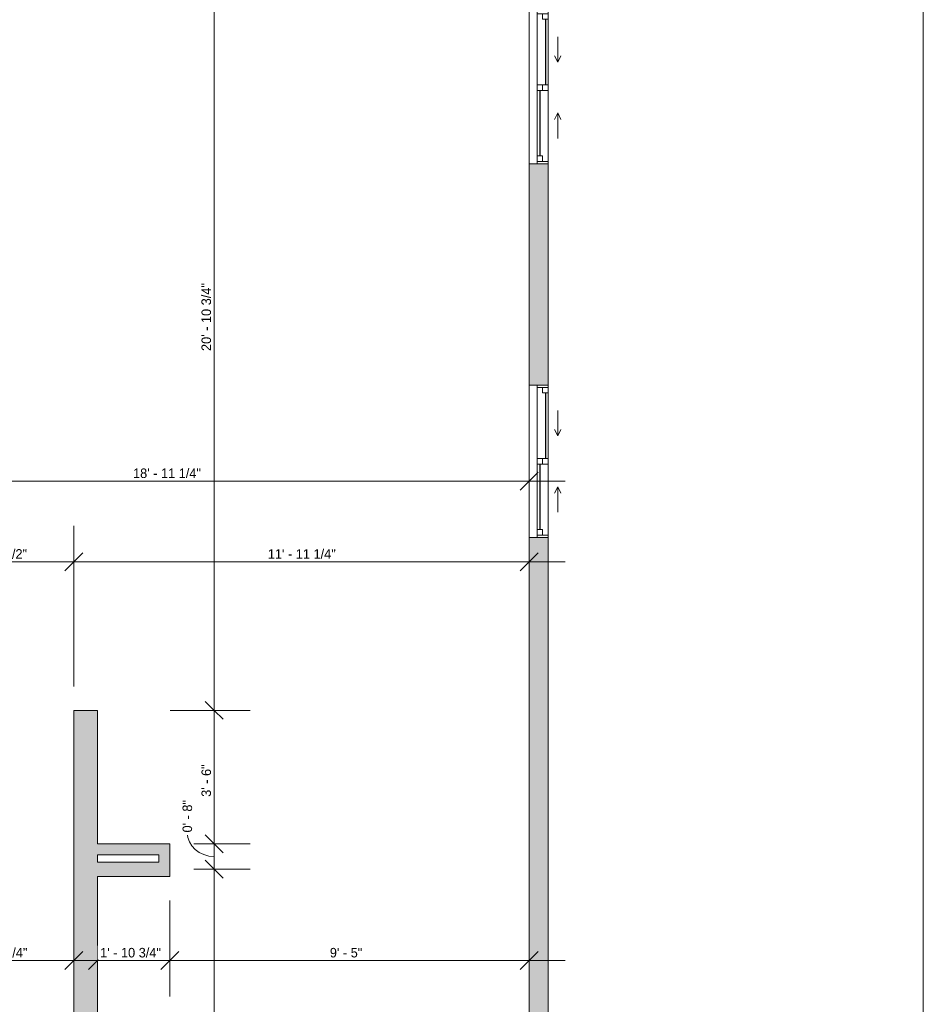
# Model space of a CAD drawing. Header units: inches. Extents: x -245 to 323, y -474 to 499.
# Tile 10 of 11: x 39 to 323, y -163 to 147. Entities that reach past the tile are written whole.
import ezdxf

# ---------------------------------------------------------------- set-up
doc = ezdxf.new("R2010")
doc.units = ezdxf.units.IN
doc.header["$MEASUREMENT"] = 0
for name, color, linetype, lineweight in [('A-ANNO-DIMS', 211, 'Continuous', 9), ('A-ANNO-DIMS-96', 211, 'Continuous', 9), ('A-FLOR-LEVL', 51, 'Continuous', 9), ('A-GLAZ', 151, 'Continuous', 9), ('A-WALL', 90, 'Continuous', 9), ('A-WALL-PATT', 111, 'Continuous', 9)]:
    doc.layers.add(name, color=color, linetype=linetype, lineweight=lineweight)
doc.styles.add('Inter', font='txt', dxfattribs={"height": 3})
doc.dimstyles.new('Linear_-_1_32__Inter__Imperial__SMALL', dxfattribs={"dimscale": 12, "dimtxt": 3.974399, "dimasz": 0.46875, "dimexe": 0.944882, "dimexo": 0.629921, "dimgap": 0, "dimtad": 1, "dimrnd": 0.25, "dimzin": 1, "dimdsep": 46, "dimlunit": 4, "dimtxsty": 'Inter', "dimblk1": 'OBLIQUE', "dimblk2": 'OBLIQUE', "dimsah": 1, "dimcen": 0.09, "dimdle": 0.944882, "dimazin": 0, "dimtfac": 1, "dimtdec": 4, "dimtix": 1, "dimtmove": 0, "dimatfit": 3, "dimfxl": 1, "dimtvp": 1, "dimtfill": 1, "dimfrac": 2, "dimtolj": 1, "dimtzin": 0, "dimarcsym": 2})
doc.dimstyles.new('Linear_-_1_32__Inter__Imperial__SMALL_1', dxfattribs={"dimscale": 12, "dimtxt": 3.974399, "dimasz": 0.46875, "dimexe": 0.944882, "dimexo": 0.629921, "dimgap": 0, "dimtad": 1, "dimrnd": 0.25, "dimzin": 1, "dimdsep": 46, "dimlunit": 4, "dimtxsty": 'Inter', "dimblk1": 'OBLIQUE', "dimblk2": 'OBLIQUE', "dimsah": 1, "dimcen": 0.09, "dimdle": 0.944882, "dimazin": 0, "dimtfac": 1, "dimtdec": 4, "dimtix": 1, "dimtmove": 1, "dimatfit": 3, "dimfxl": 1, "dimtvp": 1, "dimtfill": 1, "dimfrac": 2, "dimtolj": 1, "dimtzin": 0, "dimarcsym": 2})

# ---------------------------------------------------------------- blocks, each defined once
blk = doc.blocks.new('Plan-Double-Sliding - Default 1-4212956-Main Floor Dimension Plan')
at = {"layer": 'A-GLAZ'}
for p, q in [((-8, 3.34375), (-16, 3.34375)), ((-8, 3.34375), (-10, 4.34375)), ((-8, 3.34375), (-10, 2.34375)), ((8, 3.34375), (10, 4.34375)), ((8, 3.34375), (10, 2.34375)), ((8, 3.34375), (16, 3.34375)), ((24, 0.34375), (-24, 0.34375)), ((-21.5, 0.34375), (-0.875, 0.34375)), ((0.875, 0.34375), (23.25, 0.34375)), ((-24, -5.65625), (24, -5.65625)), ((-23.25, -3.15625), (-0.875, -3.15625)), ((0.875, -3.15625), (21.5, -3.15625))]:
    blk.add_line(p, q, dxfattribs=at)
at = {"layer": 'A-GLAZ', "lineweight": 18}
for p, q in [((-24, 0.34375), (-24, -5.65625)), ((-24, 0.34375), (-21.5, 0.34375)), ((-23.25, 0.34375), (-23.25, -3.15625)), ((-21.5, 0.34375), (-21.5, -1.40625)), ((-0.875, -3.15625), (-0.875, 0.34375)), ((-0.875, 0.34375), (0.875, 0.34375)), ((0.875, 0.34375), (0.875, -3.15625)), ((23.25, 0.34375), (24, 0.34375)), ((23.25, 0.34375), (23.25, -3.15625)), ((24, -5.65625), (24, 0.34375)), ((-21.5, -1.40625), (-23.25, -1.40625)), ((0.875, -1.40625), (-0.875, -1.40625)), ((21.5, -1.40625), (21.5, -3.15625)), ((23.25, -1.40625), (21.5, -1.40625)), ((-24, -3.15625), (-23.25, -3.15625)), ((-0.875, -3.15625), (0.875, -3.15625)), ((21.5, -3.15625), (24, -3.15625))]:
    blk.add_line(p, q, dxfattribs=at)
at = {"layer": 'A-GLAZ', "lineweight": 25}
for p, q in [((-21.5, -0.53125), (-0.875, -0.53125)), ((0.875, -2.28125), (21.5, -2.28125))]:
    blk.add_line(p, q, dxfattribs=at)
blk = doc.blocks.new('DIMBLOCK30-Main Floor Dimension Plan')
at = {"layer": 'A-ANNO-DIMS-96'}
for p, q in [((199.47, -1.71), (199.47, 13.21)), ((-27.78, 8.95), (-27.78, -9.46)), ((-27.78, 1.88), (-27.78, 8.95)), ((-27.78, 1.88), (210.8, 1.88)), ((199.47, 1.88), (199.47, -1.71))]:
    blk.add_line(p, q, dxfattribs=at)
at = {"layer": 'A-ANNO-DIMS-96', "lineweight": 35}
for p, q in [((-27.78, 1.88), (-24.97, 4.69)), ((199.47, 1.88), (202.28, 4.69)), ((-27.78, 1.88), (-30.6, -0.94)), ((199.47, 1.88), (196.65, -0.94))]:
    blk.add_line(p, q, dxfattribs=at)
at = {"layer": 'A-ANNO-DIMS-96', "color": 0, "insert": (74.86, 5.87), "char_height": 3, "width": 26.3503, "attachment_point": 1, "line_spacing_factor": 0.9936, "style": 'Inter', "bg_fill": 3, "box_fill_scale": 1.25, "bg_fill_color": 256, "bg_fill_true_color": 13158600, "bg_fill_transparency": 0}
blk.add_mtext('18\' - 11 1/4"', dxfattribs=at)
blk = doc.blocks.new('_Oblique')
at = {"color": 0, "linetype": 'ByBlock', "lineweight": -2}
blk.add_line((-0.5, -0.5), (0.5, 0.5), dxfattribs=at)
blk = doc.blocks.new('DIMBLOCK31-Main Floor Dimension Plan')
at = {"layer": 'A-ANNO-DIMS-96'}
for p, q in [((100.39, 191.85), (100.39, -70.24)), ((96.81, 180.51), (111.73, 180.51)), ((100.39, 180.51), (96.81, 180.51)), ((86.59, -70.24), (111.73, -70.24)), ((100.39, -70.24), (86.59, -70.24))]:
    blk.add_line(p, q, dxfattribs=at)
at = {"layer": 'A-ANNO-DIMS-96', "lineweight": 35}
for p, q in [((100.39, 180.51), (97.58, 183.32)), ((100.39, 180.51), (103.2, 177.7)), ((100.39, -70.24), (97.58, -67.43)), ((100.39, -70.24), (103.2, -73.05))]:
    blk.add_line(p, q, dxfattribs=at)
at = {"layer": 'A-ANNO-DIMS-96', "color": 0, "insert": (96.4, 42.84), "char_height": 3, "width": 29.5099, "attachment_point": 1, "rotation": 90, "line_spacing_factor": 0.9936, "style": 'Inter', "bg_fill": 3, "box_fill_scale": 1.25, "bg_fill_color": 256, "bg_fill_true_color": 13158600, "bg_fill_transparency": 0}
blk.add_mtext('20\' - 10 3/4"', dxfattribs=at)
blk = doc.blocks.new('DIMBLOCK32-Main Floor Dimension Plan')
at = {"layer": 'A-ANNO-DIMS-96', "lineweight": 35}
for p, q in [((100.39, -70.24), (97.58, -67.43)), ((100.39, -70.24), (103.2, -73.05)), ((100.39, -112.24), (97.58, -109.43)), ((100.39, -112.24), (103.2, -115.05))]:
    blk.add_line(p, q, dxfattribs=at)
at = {"layer": 'A-ANNO-DIMS-96'}
for p, q in [((86.59, -70.24), (111.73, -70.24)), ((100.39, -70.24), (86.59, -70.24)), ((100.39, -70.24), (100.39, -112.24)), ((94.02, -112.24), (111.73, -112.24)), ((100.39, -112.24), (94.02, -112.24))]:
    blk.add_line(p, q, dxfattribs=at)
at = {"layer": 'A-ANNO-DIMS-96', "color": 0, "insert": (96.4, -97.45), "char_height": 3, "width": 14.904, "attachment_point": 1, "rotation": 90, "line_spacing_factor": 0.9936, "style": 'Inter', "bg_fill": 3, "box_fill_scale": 1.25, "bg_fill_color": 256, "bg_fill_true_color": 13158600, "bg_fill_transparency": 0}
blk.add_mtext('3\' - 6"', dxfattribs=at)
blk = doc.blocks.new('DIMBLOCK33-Main Floor Dimension Plan')
at = {"layer": 'A-ANNO-DIMS-96', "lineweight": 35}
for p, q in [((100.39, -112.24), (97.58, -109.43)), ((100.39, -112.24), (103.2, -115.05)), ((100.39, -120.24), (97.58, -117.43)), ((100.39, -120.24), (103.2, -123.05))]:
    blk.add_line(p, q, dxfattribs=at)
at = {"layer": 'A-ANNO-DIMS-96'}
for p, q in [((94.02, -112.24), (111.73, -112.24)), ((100.39, -112.24), (94.02, -112.24)), ((100.39, -112.24), (100.39, -120.24)), ((94.02, -120.24), (111.73, -120.24)), ((100.39, -120.24), (94.02, -120.24))]:
    blk.add_line(p, q, dxfattribs=at)
blk.add_ellipse((100.39, -108.67), major_axis=(-8.45, 0), ratio=0.895562, start_param=0, end_param=1.570796, dxfattribs=at)
at = {"layer": 'A-ANNO-DIMS-96', "color": 0, "insert": (90.44, -108.67), "char_height": 3, "width": 14.9636, "attachment_point": 1, "rotation": 90, "line_spacing_factor": 0.9936, "style": 'Inter', "bg_fill": 3, "box_fill_scale": 1.25, "bg_fill_color": 256, "bg_fill_true_color": 13158600, "bg_fill_transparency": 0}
blk.add_mtext('0\' - 8"', dxfattribs=at)
blk = doc.blocks.new('DIMBLOCK34-Main Floor Dimension Plan')
at = {"layer": 'A-ANNO-DIMS-96', "lineweight": 35}
for p, q in [((100.39, -120.24), (97.58, -117.43)), ((100.39, -120.24), (103.2, -123.05)), ((100.39, -242.74), (97.58, -239.93)), ((100.39, -242.74), (103.2, -245.55))]:
    blk.add_line(p, q, dxfattribs=at)
at = {"layer": 'A-ANNO-DIMS-96'}
for p, q in [((94.02, -120.24), (111.73, -120.24)), ((100.39, -120.24), (94.02, -120.24)), ((100.39, -120.24), (100.39, -242.74)), ((96.81, -242.74), (111.73, -242.74)), ((100.39, -242.74), (96.81, -242.74))]:
    blk.add_line(p, q, dxfattribs=at)
at = {"layer": 'A-ANNO-DIMS-96', "color": 0, "insert": (96.4, -192), "char_height": 3, "width": 25.2176, "attachment_point": 1, "rotation": 90, "line_spacing_factor": 0.9936, "style": 'Inter', "bg_fill": 3, "box_fill_scale": 1.25, "bg_fill_color": 256, "bg_fill_true_color": 13158600, "bg_fill_transparency": 0}
blk.add_mtext('10\' - 2 1/2"', dxfattribs=at)
blk = doc.blocks.new('DIMBLOCK37-Main Floor Dimension Plan')
at = {"layer": 'A-ANNO-DIMS-96'}
for p, q in [((9.97, -169.18), (9.97, -137.64)), ((56.22, -152.56), (56.22, -137.64)), ((9.97, -148.98), (67.55, -148.98)), ((9.97, -148.98), (9.97, -169.18)), ((56.22, -148.98), (56.22, -152.56))]:
    blk.add_line(p, q, dxfattribs=at)
at = {"layer": 'A-ANNO-DIMS-96', "lineweight": 35}
for p, q in [((9.97, -148.98), (12.78, -146.17)), ((56.22, -148.98), (59.03, -146.17)), ((9.97, -148.98), (7.15, -151.79)), ((56.22, -148.98), (53.4, -151.79))]:
    blk.add_line(p, q, dxfattribs=at)
at = {"layer": 'A-ANNO-DIMS-96', "color": 0, "insert": (22.51, -144.99), "char_height": 3, "width": 25.3964, "attachment_point": 1, "line_spacing_factor": 0.9936, "style": 'Inter', "bg_fill": 3, "box_fill_scale": 1.25, "bg_fill_color": 256, "bg_fill_true_color": 13158600, "bg_fill_transparency": 0}
blk.add_mtext('3\' - 10 1/4"', dxfattribs=at)
blk = doc.blocks.new('DIMBLOCK58-Main Floor Dimension Plan')
at = {"layer": 'A-ANNO-DIMS-96'}
for p, q in [((86.47, -130.05), (86.47, -160.32)), ((86.47, -148.98), (86.47, -130.05)), ((63.72, -152.56), (63.72, -137.64)), ((52.38, -148.98), (86.47, -148.98)), ((63.72, -148.98), (63.72, -152.56))]:
    blk.add_line(p, q, dxfattribs=at)
at = {"layer": 'A-ANNO-DIMS-96', "lineweight": 35}
for p, q in [((63.72, -148.98), (66.53, -146.17)), ((86.47, -148.98), (89.28, -146.17)), ((63.72, -148.98), (60.9, -151.79)), ((86.47, -148.98), (83.65, -151.79))]:
    blk.add_line(p, q, dxfattribs=at)
at = {"layer": 'A-ANNO-DIMS-96', "color": 0, "insert": (64.51, -144.99), "char_height": 3, "width": 25.3964, "attachment_point": 1, "line_spacing_factor": 0.9936, "style": 'Inter', "bg_fill": 3, "box_fill_scale": 1.25, "bg_fill_color": 256, "bg_fill_true_color": 13158600, "bg_fill_transparency": 0}
blk.add_mtext('1\' - 10 3/4"', dxfattribs=at)
blk = doc.blocks.new('DIMBLOCK59-Main Floor Dimension Plan')
at = {"layer": 'A-ANNO-DIMS-96'}
for p, q in [((86.47, -130.05), (86.47, -160.32)), ((86.47, -148.98), (86.47, -130.05)), ((199.47, -152.56), (199.47, -137.64)), ((86.47, -148.98), (210.8, -148.98)), ((199.47, -148.98), (199.47, -152.56))]:
    blk.add_line(p, q, dxfattribs=at)
at = {"layer": 'A-ANNO-DIMS-96', "lineweight": 35}
for p, q in [((86.47, -148.98), (89.28, -146.17)), ((199.47, -148.98), (202.28, -146.17)), ((86.47, -148.98), (83.65, -151.79)), ((199.47, -148.98), (196.65, -151.79))]:
    blk.add_line(p, q, dxfattribs=at)
at = {"layer": 'A-ANNO-DIMS-96', "color": 0, "insert": (136.78, -144.99), "char_height": 3, "width": 14.8444, "attachment_point": 1, "line_spacing_factor": 0.9936, "style": 'Inter', "bg_fill": 3, "box_fill_scale": 1.25, "bg_fill_color": 256, "bg_fill_true_color": 13158600, "bg_fill_transparency": 0}
blk.add_mtext('9\' - 5"', dxfattribs=at)
blk = doc.blocks.new('DIMBLOCK74-Main Floor Dimension Plan')
at = {"layer": 'A-ANNO-DIMS-96'}
for p, q in [((56.22, -62.68), (56.22, -12.17)), ((8.7, -20.69), (8.7, -34.85)), ((8.7, -23.51), (8.7, -20.69)), ((8.7, -23.51), (56.22, -23.51)), ((56.22, -23.51), (56.22, -62.68))]:
    blk.add_line(p, q, dxfattribs=at)
at = {"layer": 'A-ANNO-DIMS-96', "lineweight": 35}
for p, q in [((8.7, -23.51), (11.51, -20.7)), ((56.22, -23.51), (59.03, -20.7)), ((8.7, -23.51), (5.89, -26.32)), ((56.22, -23.51), (53.4, -26.32))]:
    blk.add_line(p, q, dxfattribs=at)
at = {"layer": 'A-ANNO-DIMS-96', "color": 0, "insert": (22.4, -19.52), "char_height": 3, "width": 24.1445, "attachment_point": 1, "line_spacing_factor": 0.9936, "style": 'Inter', "bg_fill": 3, "box_fill_scale": 1.25, "bg_fill_color": 256, "bg_fill_true_color": 13158600, "bg_fill_transparency": 0}
blk.add_mtext('3\' - 11 1/2"', dxfattribs=at)
blk = doc.blocks.new('DIMBLOCK75-Main Floor Dimension Plan')
at = {"layer": 'A-ANNO-DIMS-96'}
for p, q in [((56.22, -62.68), (56.22, -12.17)), ((199.47, -27.09), (199.47, -12.17)), ((56.22, -23.51), (210.8, -23.51)), ((56.22, -23.51), (56.22, -62.68)), ((199.47, -23.51), (199.47, -27.09))]:
    blk.add_line(p, q, dxfattribs=at)
at = {"layer": 'A-ANNO-DIMS-96', "lineweight": 35}
for p, q in [((56.22, -23.51), (59.03, -20.7)), ((199.47, -23.51), (202.28, -20.7)), ((56.22, -23.51), (53.4, -26.32)), ((199.47, -23.51), (196.65, -26.32))]:
    blk.add_line(p, q, dxfattribs=at)
at = {"layer": 'A-ANNO-DIMS-96', "color": 0, "insert": (117.28, -19.52), "char_height": 3, "width": 25.3368, "attachment_point": 1, "line_spacing_factor": 0.9936, "style": 'Inter', "bg_fill": 3, "box_fill_scale": 1.25, "bg_fill_color": 256, "bg_fill_true_color": 13158600, "bg_fill_transparency": 0}
blk.add_mtext('11\' - 11 1/4"', dxfattribs=at)

msp = doc.modelspace()

# ---------------------------------------------------------------- hatches: boundary and pattern name
at = {"layer": 'A-WALL-PATT'}
h = msp.add_hatch(color=9, dxfattribs=at)
h.paths.add_polyline_path([(199.466, -242.738), (205.466, -242.738), (205.466, -15.863), (199.466, -15.863)], flags=0)
h.paths.add_polyline_path([(199.466, 32.137), (205.466, 32.137), (205.466, 101.731), (199.466, 101.731)], flags=0)
h.paths.add_polyline_path([(205.466, 149.731), (205.466, 186.512), (199.466, 186.512), (199.466, 149.731)], flags=0)
for points in [[(56.216, -242.738), (63.716, -242.738), (63.716, -70.238), (56.216, -70.238)], [(86.466, -115.738), (86.466, -112.238), (63.716, -112.238), (63.716, -115.738), (82.966, -115.738)], [(86.466, -122.488), (86.466, -115.738), (82.966, -115.738), (82.966, -122.488)], [(63.716, -122.488), (82.966, -122.488), (82.966, -117.988), (63.716, -117.988)]]:
    msp.add_hatch(color=9, dxfattribs=at).paths.add_polyline_path(points, flags=0)

# ---------------------------------------------------------------- linework, layer by layer
at = {"layer": 'A-FLOR-LEVL'}
msp.add_line((323.466, 314.762), (323.466, -473.738), dxfattribs=at)
at = {"layer": 'A-WALL'}
for p, q in [((199.466, 101.731), (199.466, 32.137)), ((205.466, 32.137), (205.466, 101.731)), ((199.466, -15.863), (199.466, -242.738)), ((205.466, -15.863), (205.466, -473.738)), ((56.216, -70.238), (56.216, -242.738)), ((63.716, -70.238), (56.216, -70.238)), ((63.716, -112.238), (63.716, -70.238)), ((86.466, -112.238), (63.716, -112.238)), ((86.466, -122.488), (86.466, -112.238)), ((63.716, -117.988), (63.716, -115.738)), ((63.716, -115.738), (82.966, -115.738)), ((82.966, -115.738), (82.966, -117.988)), ((82.966, -117.988), (63.716, -117.988)), ((63.716, -242.738), (63.716, -122.488)), ((63.716, -122.488), (86.466, -122.488))]:
    msp.add_line(p, q, dxfattribs=at)

# ---------------------------------------------------------------- block references
at = {"layer": 'A-GLAZ', "rotation": 269.9999999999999}
for p in [(205.122, 125.731), (205.122, 8.137)]:
    msp.add_blockref('Plan-Double-Sliding - Default 1-4212956-Main Floor Dimension Plan', p, dxfattribs=at)

# ---------------------------------------------------------------- next in the draw order: dimensions: what is measured, and where the dimension line sits
at = {"layer": 'A-ANNO-DIMS'}
for base, p1, p2, override, picture, middle in [((199.466, 1.876), (-27.784, 16.512), (199.466, 5.854), {"dimpost": '<>', "dimfxl": 227.499804}, 'DIMBLOCK30-Main Floor Dimension Plan', (85.841, 3.672)), ((56.216, -23.51), (8.7, -28.254), (56.216, -70.238), {"dimpost": '<>', "dimfxl": 63.406811}, 'DIMBLOCK74-Main Floor Dimension Plan', (32.458, -21.714)), ((56.216, -148.979), (9.966, -176.738), (56.216, -145.002), {"dimpost": '<>', "dimfxl": 56.091368}, 'DIMBLOCK37-Main Floor Dimension Plan', (33.091, -147.183))]:
    dim = msp.add_linear_dim(base=base, p1=p1, p2=p2, dimstyle='Linear_-_1_32__Inter__Imperial__SMALL', override=override, dxfattribs=at)
    dim.commit()
    dim.dimension.update_dxf_attribs({"geometry": picture, "text_midpoint": middle})

# ---------------------------------------------------------------- next in the draw order: dimensions: what is measured, and where the dimension line sits
dim = msp.add_linear_dim(base=(100.39, -70.238), p1=(104.367, 180.512), p2=(79.031, -70.238), angle=90, dimstyle='Linear_-_1_32__Inter__Imperial__SMALL', override={"dimpost": '<>', "dimfxl": 252.026732}, dxfattribs=at)
dim.commit()
dim.dimension.update_dxf_attribs({"geometry": 'DIMBLOCK31-Main Floor Dimension Plan', "text_midpoint": (98.594, 55.137)})

# ---------------------------------------------------------------- next in the draw order: dimensions: what is measured, and where the dimension line sits
dim = msp.add_linear_dim(base=(100.39, -112.238), p1=(79.031, -70.238), p2=(86.466, -112.238), angle=90, dimstyle='Linear_-_1_32__Inter__Imperial__SMALL', override={"dimpost": '<>', "dimfxl": 42.652845}, dxfattribs=at)
dim.commit()
dim.dimension.update_dxf_attribs({"geometry": 'DIMBLOCK32-Main Floor Dimension Plan', "text_midpoint": (98.85, -91.238)})

# ---------------------------------------------------------------- next in the draw order: dimensions: what is measured, and where the dimension line sits
dim = msp.add_linear_dim(base=(199.466, -23.51), p1=(56.216, -70.238), p2=(199.466, -19.532), dimstyle='Linear_-_1_32__Inter__Imperial__SMALL', override={"dimpost": '<>', "dimfxl": 151.95935}, dxfattribs=at)
dim.commit()
dim.dimension.update_dxf_attribs({"geometry": 'DIMBLOCK75-Main Floor Dimension Plan', "text_midpoint": (127.841, -21.714)})
dim = msp.add_linear_dim(base=(100.39, -120.238), p1=(86.466, -112.238), p2=(86.466, -120.238), angle=90, dimstyle='Linear_-_1_32__Inter__Imperial__SMALL_1', override={"dimpost": '<>', "dimfxl": 8}, dxfattribs=at)
dim.commit()
dim.dimension.update_dxf_attribs({"geometry": 'DIMBLOCK33-Main Floor Dimension Plan', "text_midpoint": (92.435, -101.193), "dimtype": 160, "text_rotation": 90})

# ---------------------------------------------------------------- next in the draw order: dimensions: what is measured, and where the dimension line sits
dim = msp.add_linear_dim(base=(100.39, -242.738), p1=(86.466, -120.238), p2=(104.367, -242.738), angle=90, dimstyle='Linear_-_1_32__Inter__Imperial__SMALL', override={"dimpost": '<>', "dimfxl": 123.801165}, dxfattribs=at)
dim.commit()
dim.dimension.update_dxf_attribs({"geometry": 'DIMBLOCK34-Main Floor Dimension Plan', "text_midpoint": (98.594, -181.488)})

# ---------------------------------------------------------------- next in the draw order: dimensions: what is measured, and where the dimension line sits
dim = msp.add_linear_dim(base=(86.466, -148.979), p1=(63.716, -145.002), p2=(86.466, -122.488), dimstyle='Linear_-_1_32__Inter__Imperial__SMALL', override={"dimpost": '<>', "dimfxl": 32.006857}, dxfattribs=at)
dim.commit()
dim.dimension.update_dxf_attribs({"geometry": 'DIMBLOCK58-Main Floor Dimension Plan', "text_midpoint": (75.091, -147.183)})

# ---------------------------------------------------------------- next in the draw order: dimensions: what is measured, and where the dimension line sits
dim = msp.add_linear_dim(base=(199.466, -148.979), p1=(86.466, -122.488), p2=(199.466, -145.002), dimstyle='Linear_-_1_32__Inter__Imperial__SMALL', override={"dimpost": '<>', "dimfxl": 115.220989}, dxfattribs=at)
dim.commit()
dim.dimension.update_dxf_attribs({"geometry": 'DIMBLOCK59-Main Floor Dimension Plan', "text_midpoint": (142.966, -147.436)})

doc.saveas('drawing.dxf')
